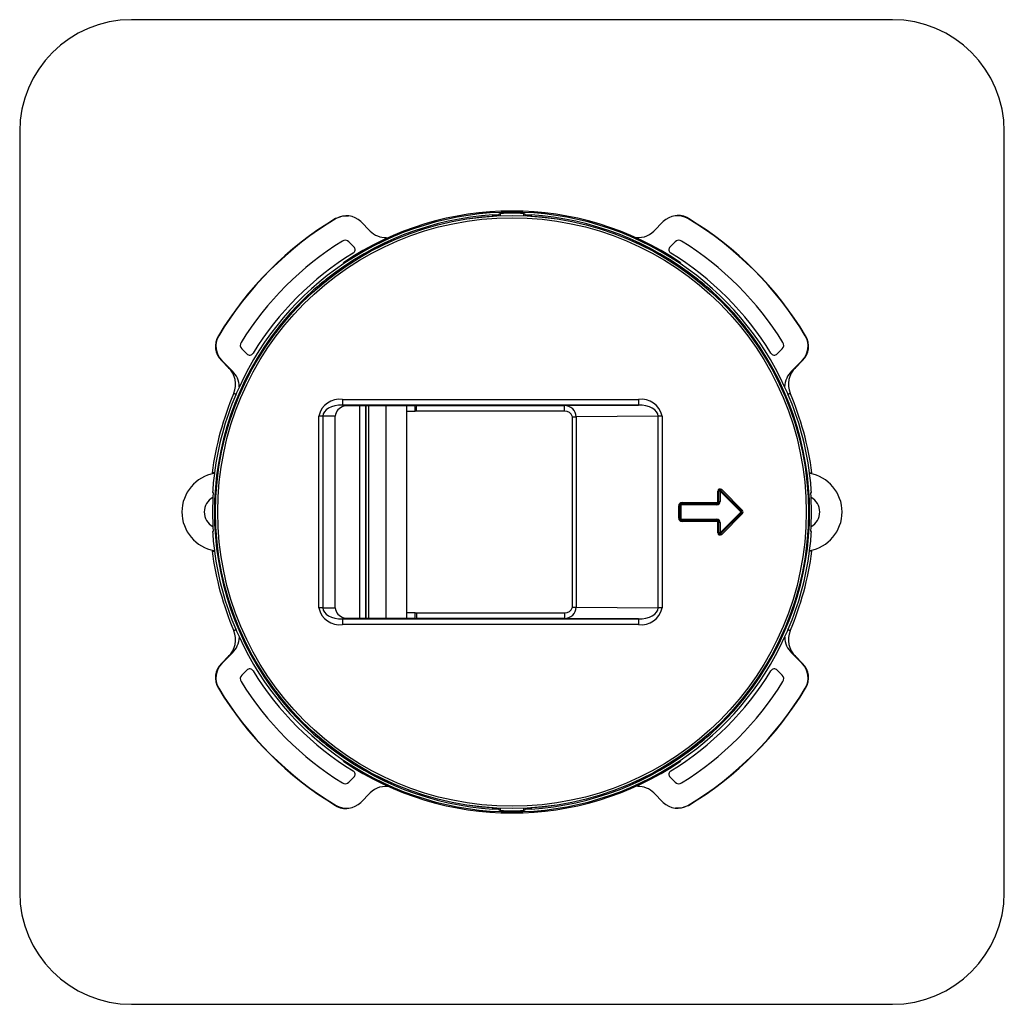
# Paper-space layout '_Unten' of a CAD drawing. Header units: millimetres. Extents: x -44 to 44, y -44 to 44.
import ezdxf

# ---------------------------------------------------------------- set-up
doc = ezdxf.new("R2010")
doc.units = ezdxf.units.MM

psp = doc.layouts.new('_Unten')

# ---------------------------------------------------------------- linework, layer by layer
at = {"color": 7, "linetype": 'Continuous', "lineweight": 25}
for p, q in [((34, 44), (-34, 44)), ((-44, 34), (-44, -34)), ((44, -34), (44, 34)), ((-1.017, 26.677), (-1.201, 26.577)), ((-1.201, 26.577), (-1.201, 26.482)), ((-1.017, 26.49), (-1.017, 26.677)), ((1.201, 26.577), (1.017, 26.677)), ((1.017, 26.677), (1.017, 26.49)), ((1.201, 26.482), (1.201, 26.577)), ((14.613, 26.47), (14.569, 26.464)), ((-15.719, 26.225), (-15.763, 26.229)), ((-13.519, 25.954), (-12.677, 25.111)), ((12.677, 25.111), (13.519, 25.954)), ((15.763, 26.229), (15.719, 26.225)), ((-14.587, 24.155), (-14.135, 23.702)), ((14.135, 23.702), (14.587, 24.155)), ((-15.017, 22.197), (-15.073, 22.28)), ((-14.234, 22.825), (-14.178, 22.742)), ((14.178, 22.742), (14.234, 22.825)), ((15.073, 22.28), (15.017, 22.197)), ((-16.568, 20.81), (-16.598, 20.803)), ((-16.524, 20.729), (-16.598, 20.803)), ((-16.568, 20.81), (-16.503, 20.746)), ((16.503, 20.746), (16.568, 20.81)), ((16.524, 20.729), (16.598, 20.803)), ((16.568, 20.81), (16.598, 20.803)), ((-20.803, 16.598), (-20.81, 16.568)), ((-20.746, 16.503), (-20.81, 16.568)), ((-20.803, 16.598), (-20.729, 16.524)), ((20.803, 16.598), (20.729, 16.524)), ((20.81, 16.568), (20.746, 16.503)), ((20.803, 16.598), (20.81, 16.568)), ((-26.244, 15.738), (-26.21, 15.744)), ((26.21, 15.744), (26.244, 15.738)), ((-23.702, 14.135), (-24.155, 14.587)), ((24.155, 14.587), (23.702, 14.135)), ((-25.33, 12.897), (-25.973, 13.54)), ((-24.991, 12.595), (-25.94, 13.544)), ((25.94, 13.544), (24.991, 12.595)), ((25.973, 13.54), (25.33, 12.897)), ((-24.691, 10.481), (-24.856, 10.619)), ((24.856, 10.619), (24.691, 10.481)), ((-15.149, 10.062), (-15.149, 9.562)), ((-15.149, 10.062), (11.299, 10.062)), ((11.299, 10.062), (11.299, 9.562)), ((11.299, 9.562), (-15.149, 9.562)), ((-15.149, 9.562), (-8.54, 9.504)), ((-8.736, 9.496), (-15.041, 9.445)), ((-11.25, -9.476), (-11.25, 9.476)), ((-9.4, -9.491), (-9.4, 9.491)), ((-8.672, 8.996), (-9.4, 8.996)), ((-8.54, 9.504), (4.69, 9.504)), ((-8.54, 9.004), (-8.54, 9.504)), ((4.69, 9.004), (-8.54, 9.004)), ((4.69, 9.504), (11.299, 9.562)), ((4.69, 9.004), (4.69, 9.504)), ((-17.257, -8.571), (-17.257, 8.571)), ((-16.904, 8.571), (-17.257, 8.571)), ((-16.904, 8.571), (-16.904, -8.571)), ((-15.8, 8.562), (-16.904, 8.571)), ((-15.8, -8.562), (-15.8, 8.562)), ((5.393, 8.507), (5.746, 8.507)), ((5.393, -8.507), (5.393, 8.507)), ((13.054, 8.571), (5.746, 8.507)), ((5.746, 8.507), (5.746, -8.507)), ((13.407, 8.571), (13.054, 8.571)), ((13.054, -8.571), (13.054, 8.571)), ((13.407, 8.571), (13.407, -8.571)), ((-26.642, 3.5), (-26.802, 3.5)), ((-26.592, 3.5), (-26.599, 3.448)), ((-26.594, 3.5), (-26.592, 3.5)), ((26.594, 3.5), (26.592, 3.5)), ((26.599, 3.448), (26.592, 3.5)), ((26.642, 3.5), (26.802, 3.5)), ((18.6, 1.859), (18.4, 1.859)), ((18.4, 0.95), (18.4, 1.859)), ((18.5, 0.95), (18.5, 1.859)), ((18.741, 2), (18.6, 1.859)), ((18.6, 1.859), (18.6, 0.95)), ((20.6, -0.141), (18.6, 1.859)), ((18.671, 1.929), (20.529, 0.071)), ((18.741, 2), (20.6, 0.141)), ((-26.705, 1.75), (-26.764, 1.75)), ((18.4, 0.95), (18.6, 0.95)), ((26.705, 1.75), (26.764, 1.75)), ((14.9, 0.55), (15.1, 0.55)), ((14.9, -0.55), (14.9, 0.55)), ((15, -0.55), (15, 0.55)), ((15.1, 0.55), (15.1, -0.55)), ((15.2, 0.85), (15.2, 0.65)), ((15.2, 0.85), (18.3, 0.85)), ((15.2, 0.75), (18.3, 0.75)), ((18.3, 0.65), (15.2, 0.65)), ((18.3, 0.85), (18.3, 0.65)), ((18.6, -1.859), (20.6, 0.141)), ((14.9, -0.55), (15.1, -0.55)), ((15.2, -0.85), (15.2, -0.65)), ((15.2, -0.65), (18.3, -0.65)), ((18.3, -0.75), (15.2, -0.75)), ((18.3, -0.85), (15.2, -0.85)), ((18.3, -0.85), (18.3, -0.65)), ((20.529, -0.071), (18.671, -1.929)), ((20.6, -0.141), (18.741, -2)), ((-26.764, -1.75), (-26.705, -1.75)), ((18.6, -0.95), (18.4, -0.95)), ((18.4, -1.859), (18.4, -0.95)), ((18.5, -1.859), (18.5, -0.95)), ((18.6, -0.95), (18.6, -1.859)), ((26.764, -1.75), (26.705, -1.75)), ((18.6, -1.859), (18.4, -1.859)), ((18.6, -1.859), (18.741, -2)), ((-26.802, -3.5), (-26.642, -3.5)), ((-26.599, -3.448), (-26.592, -3.5)), ((-26.594, -3.5), (-26.592, -3.5)), ((26.592, -3.5), (26.599, -3.448)), ((26.594, -3.5), (26.592, -3.5)), ((26.802, -3.5), (26.642, -3.5)), ((-16.904, -8.571), (-17.257, -8.571)), ((-16.904, -8.571), (-15.8, -8.562)), ((5.393, -8.507), (5.746, -8.507)), ((5.746, -8.507), (13.054, -8.571)), ((13.407, -8.571), (13.054, -8.571)), ((-8.54, -9.504), (-15.149, -9.562)), ((-15.149, -9.562), (-15.149, -10.062)), ((-15.149, -9.562), (11.299, -9.562)), ((-15.041, -9.445), (-8.736, -9.496)), ((-9.4, -8.996), (-8.672, -8.996)), ((-8.54, -9.004), (4.69, -9.004)), ((-8.54, -9.004), (-8.54, -9.504)), ((4.69, -9.504), (-8.54, -9.504)), ((4.69, -9.004), (4.69, -9.504)), ((11.299, -9.562), (4.69, -9.504)), ((11.299, -9.562), (11.299, -10.062)), ((-24.856, -10.619), (-24.691, -10.481)), ((11.299, -10.062), (-15.149, -10.062)), ((24.691, -10.481), (24.856, -10.619)), ((-25.973, -13.54), (-25.33, -12.897)), ((-25.94, -13.544), (-24.991, -12.595)), ((24.991, -12.595), (25.94, -13.544)), ((25.33, -12.897), (25.973, -13.54)), ((-24.155, -14.587), (-23.702, -14.135)), ((23.702, -14.135), (24.155, -14.587)), ((-26.21, -15.744), (-26.244, -15.738)), ((26.244, -15.738), (26.21, -15.744)), ((-20.746, -16.503), (-20.81, -16.568)), ((-20.803, -16.598), (-20.81, -16.568)), ((-20.803, -16.598), (-20.729, -16.524)), ((20.803, -16.598), (20.729, -16.524)), ((20.746, -16.503), (20.81, -16.568)), ((20.803, -16.598), (20.81, -16.568)), ((-16.524, -20.729), (-16.598, -20.803)), ((-16.568, -20.81), (-16.598, -20.803)), ((-16.568, -20.81), (-16.503, -20.746)), ((16.568, -20.81), (16.503, -20.746)), ((16.524, -20.729), (16.598, -20.803)), ((16.568, -20.81), (16.598, -20.803)), ((-15.073, -22.28), (-15.017, -22.197)), ((-14.178, -22.742), (-14.234, -22.825)), ((14.234, -22.825), (14.178, -22.742)), ((15.017, -22.197), (15.073, -22.28)), ((-14.135, -23.702), (-14.587, -24.155)), ((14.587, -24.155), (14.135, -23.702)), ((-12.677, -25.111), (-13.519, -25.954)), ((13.519, -25.954), (12.677, -25.111)), ((-15.763, -26.229), (-15.719, -26.225)), ((15.719, -26.225), (15.763, -26.229)), ((-14.613, -26.47), (-14.569, -26.464)), ((-1.201, -26.482), (-1.201, -26.577)), ((-1.201, -26.577), (-1.017, -26.677)), ((-1.017, -26.677), (-1.017, -26.49)), ((1.017, -26.49), (1.017, -26.677)), ((1.017, -26.677), (1.201, -26.577)), ((1.201, -26.577), (1.201, -26.482)), ((-34, -44), (34, -44))]:
    psp.add_line(p, q, dxfattribs=at)
at = {"color": 8, "linetype": 'Continuous', "lineweight": 25}
for p, q in [((-1.701, 26.455), (-1.701, 26.546)), ((1.701, 26.546), (1.701, 26.455)), ((-13.6, -9.457), (-13.6, 9.457)), ((-13.101, 9.461), (-13.101, -9.461)), ((-13.021, -9.461), (-13.021, 9.461)), ((-12.821, 9.463), (-12.821, -9.463)), ((-1.701, -26.546), (-1.701, -26.455)), ((1.701, -26.455), (1.701, -26.546))]:
    psp.add_line(p, q, dxfattribs=at)
at = {"color": 7, "linetype": 'Continuous', "lineweight": 25, "flags": 128}
for points in [[(-15.763, 26.229), (-15.2, 26.449), (-14.613, 26.47)], [(-25.94, 13.544), (-25.962, 13.541), (-25.973, 13.54)], [(25.973, 13.54), (25.962, 13.541), (25.94, 13.544)], [(-25.33, 12.897), (-25.21, 12.79), (-24.991, 12.595)], [(24.991, 12.595), (25.21, 12.79), (25.33, 12.897)], [(-15.149, 9.562), (-15.492, 9.544), (-15.822, 9.488), (-16.125, 9.396), (-16.391, 9.273), (-16.609, 9.123), (-16.771, 8.952), (-16.87, 8.765), (-16.904, 8.571)], [(13.054, 8.571), (13.02, 8.765), (12.921, 8.952), (12.759, 9.123), (12.541, 9.273), (12.275, 9.396), (11.972, 9.488), (11.642, 9.544), (11.299, 9.562)], [(-16.904, -8.571), (-16.87, -8.765), (-16.771, -8.952), (-16.609, -9.123), (-16.391, -9.273), (-16.125, -9.396), (-15.822, -9.488), (-15.492, -9.544), (-15.149, -9.562)], [(11.299, -9.562), (11.642, -9.544), (11.972, -9.488), (12.275, -9.396), (12.541, -9.273), (12.759, -9.123), (12.921, -8.952), (13.02, -8.765), (13.054, -8.571)], [(-24.991, -12.595), (-25.21, -12.79), (-25.33, -12.897)], [(25.33, -12.897), (25.21, -12.79), (24.991, -12.595)], [(-25.973, -13.54), (-25.962, -13.541), (-25.94, -13.544)], [(25.94, -13.544), (25.962, -13.541), (25.973, -13.54)], [(15.763, -26.229), (15.2, -26.449), (14.613, -26.47)]]:
    psp.add_lwpolyline(points, dxfattribs=at)
at = {"color": 7, "linetype": 'Continuous', "lineweight": 25}
for radius in [26.509, 26.509, 26.502, 26.302]:
    psp.add_circle((0, 0), radius, dxfattribs=at)
for centre, radius, start, end in [((-34, 34), 10, 90, 180), ((34, 34), 10, 0, 90), ((0, 0), 26.6, 93.666, 128.52429), ((-14.793, 24.68), 1.801, 45.00247, 120.93584), ((0, 0), 26.9, 55.92073, 124.07927), ((0, 0), 26.8, 55.92073, 124.07927), ((-6.409, 104.996), 78.592, 273.43435, 273.79953), ((0, 10.468), 16.24, 86.40812, 93.59188), ((28.825, 459.611), 433.914, 266.34999, 266.41613), ((0, 0), 26.6, 51.47571, 86.334), ((14.793, 24.68), 1.801, 59.06416, 134.99753), ((14.907, 24.999), 1.498, 55.15051, 101.31848), ((0, 0), 30.601, 121.00504, 149.04889), ((0, 0), 30.575, 120.9383, 149.0082), ((0, 0), 30.575, 30.9918, 59.0617), ((0, 0), 30.601, 30.95111, 58.99496), ((-11.304, 26.462), 1.926, 224.55031, 272.56028), ((11.273, 26.506), 1.979, 257.41145, 315.17814), ((0, 0), 28.575, 122.04885, 147.95115), ((-14.916, 23.826), 0.465, 45, 122.04885), ((14.916, 23.826), 0.465, 57.95115, 135), ((0, 0), 28.575, 32.04885, 57.95115), ((0, 0), 27.145, 121.54725, 148.45275), ((-14.393, 23.444), 0.365, 301.54725, 45), ((14.393, 23.444), 0.365, 135, 238.45275), ((0, 0), 27.145, 31.54725, 58.45275), ((0, 0), 26.817, 124.07927, 155.32978), ((0, 0), 26.817, 24.67022, 55.92073), ((0, 0), 26.613, 128.58422, 141.41578), ((0, 0), 26.613, 38.58422, 51.41578), ((0, 0), 26.6, 141.47571, 218.52429), ((0, 0), 26.6, 321.47571, 38.52429), ((-24.7, 14.813), 1.8, 149.04739, 225.0015), ((-24.667, 14.817), 1.8, 149.00669, 225.00151), ((-23.826, 14.916), 0.465, 147.95115, 225), ((23.826, 14.916), 0.465, 315, 32.04885), ((24.667, 14.817), 1.8, 314.99849, 30.99331), ((24.7, 14.813), 1.8, 314.9985, 30.95261), ((-23.444, 14.393), 0.365, 225, 328.45275), ((23.444, 14.393), 0.365, 211.54725, 315), ((-26.771, 11.409), 2.072, 337.59927, 45.91968), ((-26.469, 11.101), 2.101, 2.51364, 45.30817), ((26.485, 11.094), 2.118, 134.86682, 177.31136), ((26.786, 11.406), 2.084, 134.31159, 202.16945), ((0, 0), 27.029, 156.8661, 172.55989), ((-9.768, 4.161), 16.206, 154.2852, 157.04753), ((9.888, 4.216), 16.074, 22.9411, 25.72616), ((0, 0), 27.029, 7.44011, 23.1339), ((0, 0), 26.824, 156.99877, 172.50256), ((-15.414, 8.201), 1.88, 81.89096, 168.63988), ((11.564, 8.201), 1.88, 11.36012, 98.10904), ((0, 0), 26.824, 7.49744, 23.00123), ((-14.784, 8.456), 1.022, 104.55566, 174.05685), ((-8.724, 9.435), 0.0619, 68.11147, 100.82079), ((-8.537, 8.381), 1.123, 90.16417, 98.41498), ((32.025, 11.68), 40.785, 183.07531, 183.77422), ((-8.54, 8.014), 0.99, 89.98487, 97.61142), ((4.717, 8.474), 1.03, 1.84126, 91.47199), ((4.779, 8.384), 0.627, 11.36012, 98.10904), ((-26, 0), 3.5, 99.84794, 260.15206), ((0, 0), 26.821, 172.61298, 176.25897), ((0, 0), 26.821, 3.74103, 7.38702), ((26, 0), 3.5, 279.84794, 80.15206), ((18.6, 1.859), 0.2, 45, 180), ((18.6, 1.859), 0.1, 45, 180), ((-26, 0), 1.5, 119.15126, 240.84874), ((0, 0), 26.763, 176.25079, 183.74921), ((18.3, 0.95), 0.2, 270, 0), ((18.3, 0.95), 0.3, 270, 0), ((18.3, 0.95), 0.1, 270, 0), ((0, 0), 26.763, 356.25079, 3.74921), ((26, 0), 1.5, 299.15126, 60.84874), ((15.2, 0.55), 0.3, 90, 180), ((15.2, 0.55), 0.2, 90, 180), ((15.2, 0.55), 0.1, 90, 180), ((20.459, 0), 0.1, 315, 45), ((20.459, 0), 0.2, 315, 45), ((15.2, -0.55), 0.3, 180, 270), ((15.2, -0.55), 0.2, 180, 270), ((15.2, -0.55), 0.1, 180, 270), ((18.3, -0.95), 0.3, 0, 90), ((18.3, -0.95), 0.2, 0, 90), ((18.3, -0.95), 0.1, 0, 90), ((0, 0), 26.821, 183.74103, 187.38702), ((0, 0), 26.821, 352.61298, 356.25897), ((18.6, -1.859), 0.2, 180, 315), ((18.6, -1.859), 0.1, 180, 315), ((0, 0), 27.029, 187.44011, 203.1339), ((0, 0), 26.824, 187.49744, 203.00123), ((0, 0), 26.824, 336.99877, 352.50256), ((0, 0), 27.029, 336.8661, 352.55989), ((-15.414, -8.201), 1.88, 191.36012, 278.10904), ((-14.784, -8.456), 1.022, 185.94315, 255.44434), ((4.717, -8.474), 1.03, 268.52801, 358.15874), ((4.779, -8.384), 0.627, 261.89096, 348.63988), ((11.564, -8.201), 1.88, 261.89096, 348.63988), ((-8.725, -9.433), 0.0634, 259.56769, 291.50005), ((31.452, -11.646), 40.211, 176.22079, 176.92968), ((-8.537, -8.381), 1.123, 261.58502, 269.83583), ((-8.54, -8.014), 0.99, 262.38858, 270.01513), ((-9.888, -4.216), 16.074, 202.9411, 205.72616), ((9.768, -4.161), 16.206, 334.2852, 337.04753), ((-26.786, -11.406), 2.084, 314.31159, 22.16945), ((-26.485, -11.094), 2.118, 314.86682, 357.31136), ((0, 0), 26.817, 204.67022, 235.98153), ((0, 0), 26.817, 304.07927, 335.32978), ((26.469, -11.101), 2.101, 182.51364, 225.30817), ((26.771, -11.409), 2.072, 157.59927, 225.91968), ((-24.7, -14.813), 1.8, 134.9985, 210.95261), ((-24.667, -14.817), 1.8, 134.99849, 210.99331), ((-23.444, -14.393), 0.365, 31.54725, 135), ((23.444, -14.393), 0.365, 45, 148.45275), ((24.667, -14.817), 1.8, 329.00669, 45.00151), ((24.7, -14.813), 1.8, 329.04739, 45.0015), ((-23.826, -14.916), 0.465, 135, 212.04885), ((0, 0), 27.145, 211.54725, 238.45275), ((0, 0), 27.145, 301.54725, 328.45275), ((23.826, -14.916), 0.465, 327.95115, 45), ((0, 0), 30.601, 210.95111, 238.99496), ((0, 0), 30.575, 210.9918, 239.0617), ((0, 0), 28.575, 212.04885, 237.95115), ((0, 0), 28.575, 302.04885, 327.95115), ((0, 0), 30.575, 300.9383, 329.0082), ((0, 0), 30.601, 301.00504, 329.04889), ((0, 0), 26.613, 218.58422, 231.41578), ((0, 0), 26.613, 308.58422, 321.41578), ((0, 0), 26.6, 231.47571, 266.334), ((0, 0), 26.6, 273.666, 308.52429), ((0, 0), 26.9, 235.92073, 304.07927), ((0, 0), 26.8, 235.92073, 304.07927), ((-14.393, -23.444), 0.365, 315, 58.45275), ((14.393, -23.444), 0.365, 121.54725, 225), ((-14.916, -23.826), 0.465, 237.95115, 315), ((-11.273, -26.506), 1.979, 77.41145, 135.17814), ((11.304, -26.462), 1.926, 44.55031, 92.56028), ((14.916, -23.826), 0.465, 225, 302.04885), ((-14.907, -24.999), 1.498, 235.15051, 281.31848), ((-14.793, -24.68), 1.801, 239.06416, 314.99753), ((14.793, -24.68), 1.801, 225.00247, 300.93584), ((-28.825, -459.611), 433.914, 86.34999, 86.41613), ((0, -10.468), 16.24, 266.40812, 273.59188), ((6.409, -104.996), 78.592, 93.43435, 93.79953), ((-34, -34), 10, 180, 270), ((34, -34), 10, 270, 0)]:
    psp.add_arc(centre, radius, start, end, dxfattribs=at)

doc.saveas('drawing.dxf')
